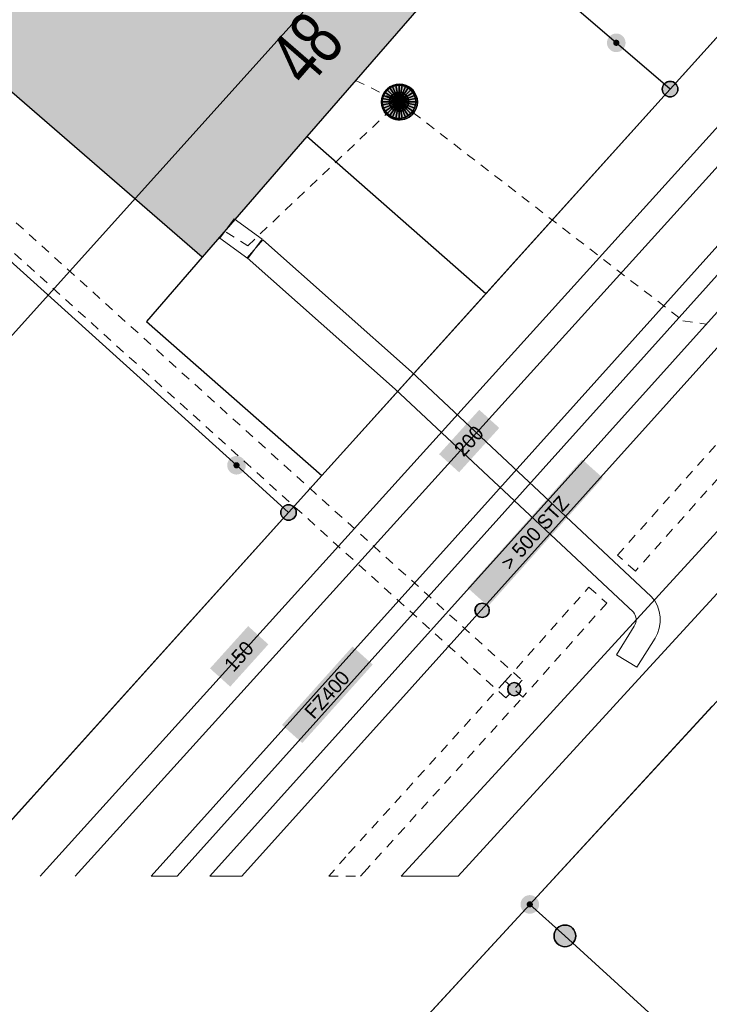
# Model space of a CAD drawing. Header units: metres. Extents: x 2695560 to 2696939, y 1260529 to 1262050.
# Tile 32 of 256: x 2695840 to 2695854, y 1260827 to 1260848. Entities that reach past the tile are written whole.
import ezdxf

# ---------------------------------------------------------------- set-up
doc = ezdxf.new("R2010")
doc.units = ezdxf.units.M
doc.linetypes.add('AUSGEZOGEN', pattern=[0])
doc.linetypes.add('VERDECKT2_S2', pattern=[0.36, 0.2, -0.16])
for name, color, linetype in [('XR$1$AV_Gebäudeflächen (BB)', 7, 'AUSGEZOGEN'), ('XR$1$AV_Grenzpunkte', 7, 'AUSGEZOGEN'), ('XR$1$AV_Haus-Nr.', 7, 'AUSGEZOGEN'), ('XR$1$AV_Linien (BB)', 7, 'AUSGEZOGEN'), ('XR$1$AW_LK_Schachtdeckel', 24, 'AUSGEZOGEN'), ('XR$1$AW_LK_Zwischenpunkt', 24, 'AUSGEZOGEN'), ('XR$1$EW_LK_Knoten', 1, 'AUSGEZOGEN'), ('XR$1$Liegenschaftsgrenzen', 7, 'AUSGEZOGEN'), ('XR$1$PFAV', 255, 'AUSGEZOGEN'), ('XR$1$PFAW', 255, 'AUSGEZOGEN'), ('XR$1$RAEW', 8, 'AUSGEZOGEN'), ('XR$1$RP_Abstandslinie', 7, 'AUSGEZOGEN')]:
    doc.layers.add(name, color=color, linetype=linetype)
for name, color, linetype, lineweight in [('XR$2$ABW-Linie-R-ungenau', 4, 'VERDECKT2_S2', 18), ('XR$2$ABW-LinieFlaeche-R-genau', 4, 'AUSGEZOGEN', 18), ('XR$2$ABW-Punkt', 6, 'AUSGEZOGEN', 18), ('XR$2$ELE-Flaeche-oberirdisch', 1, 'AUSGEZOGEN', 18), ('XR$2$ELE-LinieFlaeche-genau', 1, 'AUSGEZOGEN', 18), ('XR$2$ELE-LinieFlaeche-ungenau', 1, 'VERDECKT2_S2', 18), ('XR$2$GAS-Linie-genau', 12, 'AUSGEZOGEN', 18), ('XR$2$WAS-Linie-genau', 5, 'AUSGEZOGEN', 18), ('XR$2$WAS-LinieFlaeche-genau', 5, 'AUSGEZOGEN', 18), ('XR$2$WEI-Text', 59, 'AUSGEZOGEN', 18)]:
    doc.layers.add(name, color=color, linetype=linetype, lineweight=lineweight)
doc.styles.add('ARIAL', font='arial.ttf')
doc.styles.add('TXT', font='txt')

# ---------------------------------------------------------------- blocks, each defined once
blk = doc.blocks.new('BAV15')
at = {"layer": 'XR$1$PFAV', "transparency": 33554687}
blk.add_hatch(color=7, dxfattribs=at).paths.add_polyline_path([(0.5, 0), (0.49, 0.101), (0.459, 0.197), (0.41, 0.286), (0.344, 0.362), (0.264, 0.424), (0.174, 0.469), (0.076, 0.494), (-0.025, 0.499), (-0.125, 0.484), (-0.22, 0.449), (-0.306, 0.395), (-0.379, 0.326), (-0.437, 0.243), (-0.477, 0.15), (-0.497, 0.051), (-0.497, -0.051), (-0.477, -0.15), (-0.437, -0.243), (-0.379, -0.326), (-0.306, -0.395), (-0.22, -0.449), (-0.125, -0.484), (-0.025, -0.499), (0.076, -0.494), (0.174, -0.469), (0.264, -0.424), (0.344, -0.362), (0.41, -0.286), (0.459, -0.197), (0.49, -0.101)])
at = {"color": 7, "transparency": 33554687}
for start, end in [(90, 270), (270, 90)]:
    blk.add_arc((0, 0), 0.5, start, end, dxfattribs=at)
at = {"layer": 'XR$1$PFAV', "transparency": 33554687}
blk.add_circle((0, 0), 0.5, dxfattribs=at)
blk = doc.blocks.new('BWAV20')
at = {"true_color": 0x000000, "transparency": 33554687}
blk.add_hatch(color=18, dxfattribs=at).paths.add_polyline_path([(0.167, 0), (0.163, 0.034), (0.153, 0.066), (0.137, 0.095), (0.115, 0.121), (0.088, 0.141), (0.058, 0.156), (0.025, 0.165), (-0.008, 0.166), (-0.042, 0.161), (-0.073, 0.15), (-0.102, 0.132), (-0.126, 0.109), (-0.146, 0.081), (-0.159, 0.05), (-0.166, 0.017), (-0.166, -0.017), (-0.159, -0.05), (-0.146, -0.081), (-0.126, -0.109), (-0.102, -0.132), (-0.073, -0.15), (-0.042, -0.161), (-0.008, -0.166), (0.025, -0.165), (0.058, -0.156), (0.088, -0.141), (0.115, -0.121), (0.137, -0.095), (0.153, -0.066), (0.163, -0.034)])
at = {"layer": 'XR$1$PFAV', "transparency": 33554687}
blk.add_hatch(color=7, dxfattribs=at).paths.add_polyline_path([(0.5, 0), (0.49, 0.101), (0.459, 0.197), (0.41, 0.286), (0.344, 0.362), (0.264, 0.424), (0.174, 0.469), (0.076, 0.494), (-0.025, 0.499), (-0.125, 0.484), (-0.22, 0.449), (-0.306, 0.395), (-0.379, 0.326), (-0.437, 0.243), (-0.477, 0.15), (-0.497, 0.051), (-0.497, -0.051), (-0.477, -0.15), (-0.437, -0.243), (-0.379, -0.326), (-0.306, -0.395), (-0.22, -0.449), (-0.125, -0.484), (-0.025, -0.499), (0.076, -0.494), (0.174, -0.469), (0.264, -0.424), (0.344, -0.362), (0.41, -0.286), (0.459, -0.197), (0.49, -0.101)])
blk = doc.blocks.new('BAW2082')
at = {"layer": 'XR$1$PFAW', "transparency": 33554687}
blk.add_hatch(color=7, dxfattribs=at).paths.add_polyline_path([(0.509, -0.003), (0.499, 0.098), (0.469, 0.194), (0.42, 0.283), (0.354, 0.359), (0.274, 0.421), (0.183, 0.466), (0.085, 0.491), (-0.016, 0.496), (-0.116, 0.481), (-0.211, 0.446), (-0.297, 0.392), (-0.37, 0.323), (-0.428, 0.24), (-0.468, 0.147), (-0.488, 0.047), (-0.488, -0.054), (-0.468, -0.153), (-0.428, -0.246), (-0.37, -0.329), (-0.297, -0.398), (-0.211, -0.452), (-0.116, -0.487), (-0.016, -0.502), (0.085, -0.497), (0.183, -0.472), (0.274, -0.427), (0.354, -0.366), (0.42, -0.289), (0.469, -0.2), (0.499, -0.104)])
at = {"transparency": 33554687}
for start, end in [(91.1948, 268.8052), (268.8052, 91.1948)]:
    blk.add_arc((0.01, 0), 0.5, start, end, dxfattribs=at)
at = {"layer": 'XR$1$PFAW', "transparency": 33554687}
blk.add_circle((0.009, -0.003), 0.5, dxfattribs=at)
blk = doc.blocks.new('BEW957')
at = {"layer": 'XR$1$RAEW', "transparency": 33554687}
blk.add_hatch(color=1, dxfattribs=at).paths.add_polyline_path([(-0.5, 0), (-0.497, -0.051), (-0.49, -0.101), (-0.477, -0.15), (-0.459, -0.197), (-0.437, -0.243), (-0.41, -0.286), (-0.379, -0.326), (-0.344, -0.362), (-0.306, -0.395), (-0.264, -0.424), (-0.22, -0.449), (-0.174, -0.469), (-0.125, -0.484), (-0.076, -0.494), (-0.025, -0.499), (0.025, -0.499), (0.076, -0.494), (0.125, -0.484), (0.174, -0.469), (0.22, -0.449), (0.264, -0.424), (0.306, -0.395), (0.344, -0.362), (0.379, -0.326), (0.41, -0.286), (0.437, -0.243), (0.459, -0.197), (0.477, -0.15), (0.49, -0.101), (0.497, -0.051), (0.5, 0), (0.497, 0.051), (0.49, 0.101), (0.477, 0.15), (0.459, 0.197), (0.437, 0.243), (0.41, 0.286), (0.379, 0.326), (0.344, 0.362), (0.306, 0.395), (0.264, 0.424), (0.22, 0.449), (0.174, 0.469), (0.125, 0.484), (0.076, 0.494), (0.025, 0.499), (-0.025, 0.499), (-0.076, 0.494), (-0.125, 0.484), (-0.174, 0.469), (-0.22, 0.449), (-0.264, 0.424), (-0.306, 0.395), (-0.344, 0.362), (-0.379, 0.326), (-0.41, 0.286), (-0.437, 0.243), (-0.459, 0.197), (-0.477, 0.15), (-0.49, 0.101), (-0.497, 0.051)])
at = {"color": 1, "transparency": 33554687}
for start, end in [(90, 180), (180, 270), (0, 90), (270, 0)]:
    blk.add_arc((0, 0), 0.5, start, end, dxfattribs=at)
at = {"layer": 'XR$1$RAEW', "color": 1, "transparency": 33554687}
blk.add_circle((0, 0), 0.5, dxfattribs=at)
blk = doc.blocks.new('ABW-NORMSCHACHT_WEITERE')
at = {"layer": 'XR$2$ABW-Punkt', "linetype": 'AUSGEZOGEN', "lineweight": 25, "transparency": 33554687}
for points in [[(-196, 39, 2500), (0, 0, 2500), (-200, 0, 2500)], [(-196, 39), (0, 0), (-200, 0)], [(-196, 39, 2500), (-196, 39), (-200, 0), (-200, 0, 2500)], [(-200, 0, 2500), (0, 0, 2500), (-196, -39, 2500)], [(-200, 0), (0, 0), (-196, -39)], [(-185, 77, 2500), (0, 0, 2500), (-196, 39, 2500)], [(-185, 77), (0, 0), (-196, 39)], [(-185, 77, 2500), (-185, 77), (-196, 39), (-196, 39, 2500)], [(-196, -39, 2500), (0, 0, 2500), (-185, -77, 2500)], [(-196, -39), (0, 0), (-185, -77)], [(-166, 111, 2500), (0, 0, 2500), (-185, 77, 2500)], [(-166, 111), (0, 0), (-185, 77)], [(-166, 111, 2500), (-166, 111), (-185, 77), (-185, 77, 2500)], [(-185, -77, 2500), (0, 0, 2500), (-166, -111, 2500)], [(-185, -77), (0, 0), (-166, -111)], [(-141, 141, 2500), (0, 0, 2500), (-166, 111, 2500)], [(-141, 141), (0, 0), (-166, 111)], [(-141, 141, 2500), (-141, 141), (-166, 111), (-166, 111, 2500)], [(-166, -111, 2500), (0, 0, 2500), (-141, -141, 2500)], [(-166, -111), (0, 0), (-141, -141)], [(-111, 166, 2500), (0, 0, 2500), (-141, 141, 2500)], [(-111, 166), (0, 0), (-141, 141)], [(-111, 166, 2500), (-111, 166), (-141, 141), (-141, 141, 2500)], [(-141, -141, 2500), (0, 0, 2500), (-111, -166, 2500)], [(-141, -141), (0, 0), (-111, -166)], [(-77, 185, 2500), (0, 0, 2500), (-111, 166, 2500)], [(-77, 185), (0, 0), (-111, 166)], [(-77, 185, 2500), (-77, 185), (-111, 166), (-111, 166, 2500)], [(-111, -166, 2500), (0, 0, 2500), (-77, -185, 2500)], [(-111, -166), (0, 0), (-77, -185)], [(-39, 196, 2500), (0, 0, 2500), (-77, 185, 2500)], [(-39, 196), (0, 0), (-77, 185)], [(-39, 196, 2500), (-39, 196), (-77, 185), (-77, 185, 2500)], [(-77, -185, 2500), (0, 0, 2500), (-39, -196, 2500)], [(-77, -185), (0, 0), (-39, -196)], [(0, 200, 2500), (0, 0, 2500), (-39, 196, 2500)], [(0, 200), (0, 0), (-39, 196)], [(0, 200, 2500), (0, 200), (-39, 196), (-39, 196, 2500)], [(-39, -196, 2500), (0, 0, 2500), (0, -200, 2500)], [(-39, -196), (0, 0), (0, -200)], [(39, 196, 2500), (0, 0, 2500), (0, 200, 2500)], [(39, 196), (0, 0), (0, 200)], [(39, 196, 2500), (39, 196), (0, 200), (0, 200, 2500)], [(77, 185, 2500), (0, 0, 2500), (39, 196, 2500)], [(77, 185), (0, 0), (39, 196)], [(111, 166, 2500), (0, 0, 2500), (77, 185, 2500)], [(111, 166), (0, 0), (77, 185)], [(141, 141, 2500), (0, 0, 2500), (111, 166, 2500)], [(141, 141), (0, 0), (111, 166)], [(166, 111, 2500), (0, 0, 2500), (141, 141, 2500)], [(166, 111), (0, 0), (141, 141)], [(185, 77, 2500), (0, 0, 2500), (166, 111, 2500)], [(185, 77), (0, 0), (166, 111)], [(196, 39, 2500), (0, 0, 2500), (185, 77, 2500)], [(196, 39), (0, 0), (185, 77)], [(200, 0, 2500), (0, 0, 2500), (196, 39, 2500)], [(200, 0), (0, 0), (196, 39)], [(0, -200, 2500), (0, 0, 2500), (39, -196, 2500)], [(39, -196, 2500), (0, 0, 2500), (77, -185, 2500)], [(77, -185, 2500), (0, 0, 2500), (111, -166, 2500)], [(111, -166, 2500), (0, 0, 2500), (141, -141, 2500)], [(141, -141, 2500), (0, 0, 2500), (166, -111, 2500)], [(166, -111, 2500), (0, 0, 2500), (185, -77, 2500)], [(185, -77, 2500), (0, 0, 2500), (196, -39, 2500)], [(196, -39, 2500), (0, 0, 2500), (200, 0, 2500)], [(0, -200), (0, 0), (39, -196)], [(39, -196), (0, 0), (77, -185)], [(77, -185), (0, 0), (111, -166)], [(111, -166), (0, 0), (141, -141)], [(141, -141), (0, 0), (166, -111)], [(166, -111), (0, 0), (185, -77)], [(185, -77), (0, 0), (196, -39)], [(196, -39), (0, 0), (200, 0)], [(77, 185, 2500), (77, 185), (39, 196), (39, 196, 2500)], [(111, 166, 2500), (111, 166), (77, 185), (77, 185, 2500)], [(141, 141, 2500), (141, 141), (111, 166), (111, 166, 2500)], [(166, 111, 2500), (166, 111), (141, 141), (141, 141, 2500)], [(185, 77, 2500), (185, 77), (166, 111), (166, 111, 2500)], [(196, 39, 2500), (196, 39), (185, 77), (185, 77, 2500)], [(200, 0, 2500), (200, 0), (196, 39), (196, 39, 2500)], [(-200, 0, 2500), (-200, 0), (-196, -39), (-196, -39, 2500)], [(-196, -39, 2500), (-196, -39), (-185, -77), (-185, -77, 2500)], [(-185, -77, 2500), (-185, -77), (-166, -111), (-166, -111, 2500)], [(-166, -111, 2500), (-166, -111), (-141, -141), (-141, -141, 2500)], [(-141, -141, 2500), (-141, -141), (-111, -166), (-111, -166, 2500)], [(-111, -166, 2500), (-111, -166), (-77, -185), (-77, -185, 2500)], [(-77, -185, 2500), (-77, -185), (-39, -196), (-39, -196, 2500)], [(-39, -196, 2500), (-39, -196), (0, -200), (0, -200, 2500)], [(0, -200, 2500), (0, -200), (39, -196), (39, -196, 2500)], [(39, -196, 2500), (39, -196), (77, -185), (77, -185, 2500)], [(77, -185, 2500), (77, -185), (111, -166), (111, -166, 2500)], [(111, -166, 2500), (111, -166), (141, -141), (141, -141, 2500)], [(141, -141, 2500), (141, -141), (166, -111), (166, -111, 2500)], [(166, -111, 2500), (166, -111), (185, -77), (185, -77, 2500)], [(185, -77, 2500), (185, -77), (196, -39), (196, -39, 2500)], [(196, -39, 2500), (196, -39), (200, 0), (200, 0, 2500)]]:
    blk.add_3dface(points, dxfattribs=at)
blk = doc.blocks.new('ABW-DECKEL')
at = {"layer": 'XR$2$ABW-Punkt', "linetype": 'AUSGEZOGEN', "lineweight": 25, "transparency": 33554687}
for points in [[(-247, 247, 2500), (0, 0, 2500), (-291, 194, 2500)], [(-247, 247), (0, 0), (-291, 194)], [(-247, 247, 2500), (-247, 247), (-291, 194), (-291, 194, 2500)], [(-194, 291, 2500), (0, 0, 2500), (-247, 247, 2500)], [(-194, 291), (0, 0), (-247, 247)], [(-194, 291, 2500), (-194, 291), (-247, 247), (-247, 247, 2500)], [(-134, 323, 2500), (0, 0, 2500), (-194, 291, 2500)], [(-134, 323), (0, 0), (-194, 291)], [(-134, 323, 2500), (-134, 323), (-194, 291), (-194, 291, 2500)], [(-68, 343, 2500), (0, 0, 2500), (-134, 323, 2500)], [(-68, 343), (0, 0), (-134, 323)], [(-68, 343, 2500), (-68, 343), (-134, 323), (-134, 323, 2500)], [(0, 350, 2500), (0, 0, 2500), (-68, 343, 2500)], [(0, 350), (0, 0), (-68, 343)], [(0, 350, 2500), (0, 350), (-68, 343), (-68, 343, 2500)], [(68, 343, 2500), (0, 0, 2500), (0, 350, 2500)], [(68, 343), (0, 0), (0, 350)], [(68, 343, 2500), (68, 343), (0, 350), (0, 350, 2500)], [(134, 323, 2500), (0, 0, 2500), (68, 343, 2500)], [(134, 323), (0, 0), (68, 343)], [(194, 291, 2500), (0, 0, 2500), (134, 323, 2500)], [(194, 291), (0, 0), (134, 323)], [(247, 247, 2500), (0, 0, 2500), (194, 291, 2500)], [(247, 247), (0, 0), (194, 291)], [(291, 194, 2500), (0, 0, 2500), (247, 247, 2500)], [(291, 194), (0, 0), (247, 247)], [(134, 323, 2500), (134, 323), (68, 343), (68, 343, 2500)], [(194, 291, 2500), (194, 291), (134, 323), (134, 323, 2500)], [(247, 247, 2500), (247, 247), (194, 291), (194, 291, 2500)], [(291, 194, 2500), (291, 194), (247, 247), (247, 247, 2500)], [(-343, 68, 2500), (0, 0, 2500), (-350, 0, 2500)], [(-343, 68), (0, 0), (-350, 0)], [(-343, 68, 2500), (-343, 68), (-350, 0), (-350, 0, 2500)], [(-350, 0, 2500), (0, 0, 2500), (-343, -68, 2500)], [(-350, 0), (0, 0), (-343, -68)], [(-323, 134, 2500), (0, 0, 2500), (-343, 68, 2500)], [(-323, 134), (0, 0), (-343, 68)], [(-323, 134, 2500), (-323, 134), (-343, 68), (-343, 68, 2500)], [(-343, -68, 2500), (0, 0, 2500), (-323, -134, 2500)], [(-343, -68), (0, 0), (-323, -134)], [(-291, 194, 2500), (0, 0, 2500), (-323, 134, 2500)], [(-291, 194), (0, 0), (-323, 134)], [(-291, 194, 2500), (-291, 194), (-323, 134), (-323, 134, 2500)], [(-323, -134, 2500), (0, 0, 2500), (-291, -194, 2500)], [(-323, -134), (0, 0), (-291, -194)], [(-291, -194, 2500), (0, 0, 2500), (-247, -247, 2500)], [(-291, -194), (0, 0), (-247, -247)], [(-247, -247, 2500), (0, 0, 2500), (-194, -291, 2500)], [(-247, -247), (0, 0), (-194, -291)], [(-194, -291, 2500), (0, 0, 2500), (-134, -323, 2500)], [(-194, -291), (0, 0), (-134, -323)], [(-134, -323, 2500), (0, 0, 2500), (-68, -343, 2500)], [(-134, -323), (0, 0), (-68, -343)], [(-68, -343, 2500), (0, 0, 2500), (0, -350, 2500)], [(-68, -343), (0, 0), (0, -350)], [(323, 134, 2500), (0, 0, 2500), (291, 194, 2500)], [(323, 134), (0, 0), (291, 194)], [(343, 68, 2500), (0, 0, 2500), (323, 134, 2500)], [(343, 68), (0, 0), (323, 134)], [(350, 0, 2500), (0, 0, 2500), (343, 68, 2500)], [(350, 0), (0, 0), (343, 68)], [(0, -350, 2500), (0, 0, 2500), (68, -343, 2500)], [(68, -343, 2500), (0, 0, 2500), (134, -323, 2500)], [(134, -323, 2500), (0, 0, 2500), (194, -291, 2500)], [(194, -291, 2500), (0, 0, 2500), (247, -247, 2500)], [(247, -247, 2500), (0, 0, 2500), (291, -194, 2500)], [(291, -194, 2500), (0, 0, 2500), (323, -134, 2500)], [(323, -134, 2500), (0, 0, 2500), (343, -68, 2500)], [(343, -68, 2500), (0, 0, 2500), (350, 0, 2500)], [(0, -350), (0, 0), (68, -343)], [(68, -343), (0, 0), (134, -323)], [(134, -323), (0, 0), (194, -291)], [(194, -291), (0, 0), (247, -247)], [(247, -247), (0, 0), (291, -194)], [(291, -194), (0, 0), (323, -134)], [(323, -134), (0, 0), (343, -68)], [(343, -68), (0, 0), (350, 0)], [(323, 134, 2500), (323, 134), (291, 194), (291, 194, 2500)], [(343, 68, 2500), (343, 68), (323, 134), (323, 134, 2500)], [(350, 0, 2500), (350, 0), (343, 68), (343, 68, 2500)], [(-350, 0, 2500), (-350, 0), (-343, -68), (-343, -68, 2500)], [(-343, -68, 2500), (-343, -68), (-323, -134), (-323, -134, 2500)], [(-323, -134, 2500), (-323, -134), (-291, -194), (-291, -194, 2500)], [(-291, -194, 2500), (-291, -194), (-247, -247), (-247, -247, 2500)], [(247, -247, 2500), (247, -247), (291, -194), (291, -194, 2500)], [(291, -194, 2500), (291, -194), (323, -134), (323, -134, 2500)], [(323, -134, 2500), (323, -134), (343, -68), (343, -68, 2500)], [(343, -68, 2500), (343, -68), (350, 0), (350, 0, 2500)], [(-247, -247, 2500), (-247, -247), (-194, -291), (-194, -291, 2500)], [(-194, -291, 2500), (-194, -291), (-134, -323), (-134, -323, 2500)], [(-134, -323, 2500), (-134, -323), (-68, -343), (-68, -343, 2500)], [(-68, -343, 2500), (-68, -343), (0, -350), (0, -350, 2500)], [(0, -350, 2500), (0, -350), (68, -343), (68, -343, 2500)], [(68, -343, 2500), (68, -343), (134, -323), (134, -323, 2500)], [(134, -323, 2500), (134, -323), (194, -291), (194, -291, 2500)], [(194, -291, 2500), (194, -291), (247, -247), (247, -247, 2500)]]:
    blk.add_3dface(points, dxfattribs=at)

msp = doc.modelspace()

# ---------------------------------------------------------------- hatches: boundary and pattern name
at = {"transparency": 33554687}
for points in [[(2695848.832, 1260838.962), (2695849.251, 1260838.582), (2695850.092, 1260839.512), (2695849.673, 1260839.892)], [(2695849.429, 1260836.161), (2695849.859, 1260835.777), (2695852.259, 1260838.467), (2695851.829, 1260838.851)], [(2695844.035, 1260834.473), (2695844.458, 1260834.091), (2695845.257, 1260834.977), (2695844.834, 1260835.359)], [(2695845.544, 1260833.288), (2695845.966, 1260832.91), (2695847.442, 1260834.554), (2695847.02, 1260834.932)]]:
    msp.add_hatch(color=7, dxfattribs=at).paths.add_polyline_path(points)
at = {"layer": 'XR$1$AV_Gebäudeflächen (BB)', "true_color": 0xd2d2d2, "transparency": 33554687}
msp.add_hatch(color=254, dxfattribs=at).paths.add_polyline_path([(2695849.812, 1260849.932), (2695842.025, 1260856.539), (2695838.152, 1260852.077), (2695837.668, 1260852.496), (2695835.793, 1260850.337), (2695836.277, 1260849.917), (2695836.159, 1260849.781), (2695843.87, 1260843.087), (2695846.066, 1260845.617)])

# ---------------------------------------------------------------- linework, layer by layer
at = {"layer": 'XR$1$AV_Linien (BB)', "color": 7, "linetype": 'AUSGEZOGEN', "transparency": 33554687}
for p, q in [((2695849.812, 1260849.932), (2695846.066, 1260845.617)), ((2695846.066, 1260845.617), (2695843.87, 1260843.087)), ((2695849.809, 1260842.325), (2695846.066, 1260845.617)), ((2695849.809, 1260842.325), (2695846.376, 1260838.513)), ((2695846.376, 1260838.513), (2695845.68, 1260837.74)), ((2695845.68, 1260837.74), (2695833.13, 1260823.81))]:
    msp.add_line(p, q, dxfattribs=at)
for points in [[(2695861.55, 1260855.36), (2695853.669, 1260846.612), (2695849.809, 1260842.325)], [(2695843.87, 1260843.087), (2695836.159, 1260849.781), (2695836.277, 1260849.917)], [(2695843.87, 1260843.087), (2695842.703, 1260841.743), (2695846.376, 1260838.513)], [(2695854.553, 1260833.682), (2695850.731, 1260829.528), (2695845.149, 1260823.461)]]:
    msp.add_lwpolyline(points, dxfattribs=at)
at = {"layer": 'XR$1$Liegenschaftsgrenzen', "color": 7, "linetype": 'AUSGEZOGEN', "transparency": 33554687}
for p, q in [((2695861.55, 1260855.36), (2695853.669, 1260846.612)), ((2695853.669, 1260846.612), (2695845.68, 1260837.74)), ((2695850.731, 1260829.528), (2695864.56, 1260844.56)), ((2695833.13, 1260823.81), (2695845.68, 1260837.74)), ((2695850.731, 1260829.528), (2695839.848, 1260817.7))]:
    msp.add_line(p, q, dxfattribs=at)
for points in [[(2695853.669, 1260846.612), (2695852.542, 1260847.582), (2695849.812, 1260849.932), (2695842.025, 1260856.539), (2695824.349, 1260878.02), (2695823.683, 1260878.83)], [(2695845.68, 1260837.74), (2695844.59, 1260838.73), (2695830.06, 1260851.86)], [(2695866.13, 1260815.48), (2695862.317, 1260818.961), (2695851.467, 1260828.868), (2695850.731, 1260829.528)]]:
    msp.add_lwpolyline(points, dxfattribs=at)
at = {"layer": 'XR$1$RP_Abstandslinie', "color": 7, "linetype": 'AUSGEZOGEN', "transparency": 33554687}
msp.add_line((2695827.61, 1260827.82), (2695856.7, 1260860.13), dxfattribs=at)
at = {"layer": 'XR$2$ABW-Linie-R-ungenau', "linetype": 'VERDECKT2_S2', "transparency": 33554687}
msp.add_line((2695847.084, 1260846.795), (2695847.993, 1260846.347), dxfattribs=at)
for points in [[(2695844.37, 1260843.613), (2695844.826, 1260843.33), (2695847.997, 1260846.344)], [(2695847.998, 1260846.345), (2695853.938, 1260841.759), (2695854.427, 1260841.684)]]:
    msp.add_lwpolyline(points, dxfattribs=at)
at = {"layer": 'XR$2$ABW-LinieFlaeche-R-genau', "linetype": 'AUSGEZOGEN', "transparency": 33554687}
msp.add_lwpolyline([(2695855.092, 1260842.424), (2695844.031, 1260830.12), (2695844.704, 1260830.12), (2695855.464, 1260842.09), (2695856.463, 1260843.201), (2695861.007, 1260848.257), (2695862.244, 1260849.633), (2695863.747, 1260851.303), (2695863.375, 1260851.637), (2695861.872, 1260849.967), (2695860.635, 1260848.591), (2695856.091, 1260843.535), (2695855.092, 1260842.424)], close=True, dxfattribs=at)
at = {"layer": 'XR$2$ELE-Flaeche-oberirdisch', "transparency": 33554687}
msp.add_lwpolyline([(2695849.229, 1260830.12), (2695850.658, 1260831.679), (2695853.087, 1260834.33), (2695856.141, 1260837.664), (2695860.985, 1260843.098), (2695864.817, 1260847.248), (2695866.886, 1260849.568), (2695866.237, 1260850.163), (2695864.165, 1260847.84), (2695860.333, 1260843.69), (2695855.489, 1260838.254), (2695852.439, 1260834.924), (2695850.01, 1260832.273), (2695848.036, 1260830.12), (2695849.229, 1260830.12)], close=True, dxfattribs=at)
at = {"layer": 'XR$2$ELE-LinieFlaeche-genau', "linetype": 'AUSGEZOGEN', "transparency": 33554687}
for points in [[(2695844.828, 1260843.064), (2695844.244, 1260843.492), (2695844.54, 1260843.896), (2695845.124, 1260843.468), (2695844.828, 1260843.064)], [(2695852.55, 1260834.758), (2695852.919, 1260835.355), (2695852.941, 1260835.398), (2695852.953, 1260835.434), (2695852.959, 1260835.473), (2695852.959, 1260835.511), (2695852.952, 1260835.55), (2695852.94, 1260835.587), (2695852.924, 1260835.62), (2695852.902, 1260835.649), (2695847.915, 1260840.321), (2695844.81, 1260843.079), (2695845.142, 1260843.453), (2695848.253, 1260840.691), (2695853.276, 1260835.983), (2695853.348, 1260835.886), (2695853.404, 1260835.781), (2695853.44, 1260835.668), (2695853.459, 1260835.553), (2695853.459, 1260835.435), (2695853.441, 1260835.318), (2695853.405, 1260835.206), (2695853.355, 1260835.109), (2695852.976, 1260834.496), (2695852.55, 1260834.758)]]:
    msp.add_lwpolyline(points, close=True, dxfattribs=at)
at = {"layer": 'XR$2$ELE-LinieFlaeche-ungenau', "linetype": 'VERDECKT2_S2', "transparency": 33554687}
for points in [[(2695850.233, 1260833.854), (2695835.085, 1260847.565), (2695835.034, 1260847.622), (2695834.99, 1260847.699), (2695834.962, 1260847.781), (2695834.951, 1260847.868), (2695834.958, 1260847.957), (2695834.981, 1260848.042), (2695835.024, 1260848.123), (2695835.065, 1260848.173), (2695836.314, 1260849.64), (2695836.694, 1260849.316), (2695835.449, 1260847.851), (2695835.442, 1260847.843), (2695835.449, 1260847.856), (2695835.452, 1260847.869), (2695835.453, 1260847.882), (2695835.452, 1260847.895), (2695835.448, 1260847.905), (2695835.442, 1260847.916), (2695835.441, 1260847.917), (2695850.569, 1260834.224), (2695850.233, 1260833.854)], [(2695852.568, 1260836.845), (2695855.988, 1260840.68), (2695859.538, 1260844.537), (2695859.906, 1260844.199), (2695856.358, 1260840.344), (2695852.942, 1260836.513), (2695852.568, 1260836.845)], [(2695850.214, 1260834.205), (2695851.969, 1260836.173), (2695852.343, 1260835.841), (2695850.588, 1260833.873), (2695850.214, 1260834.205)], [(2695846.879, 1260830.526), (2695846.522, 1260830.12), (2695847.188, 1260830.12), (2695847.253, 1260830.194), (2695850.586, 1260833.871), (2695850.216, 1260834.207), (2695846.879, 1260830.526)]]:
    msp.add_lwpolyline(points, close=True, dxfattribs=at)
at = {"layer": 'XR$2$GAS-Linie-genau', "linetype": 'AUSGEZOGEN', "transparency": 33554687}
msp.add_line((2695840.481, 1260830.12), (2695858.104, 1260849.631), dxfattribs=at)
at = {"layer": 'XR$2$WAS-Linie-genau', "linetype": 'AUSGEZOGEN', "transparency": 33554687}
msp.add_line((2695841.214, 1260830.12), (2695858.926, 1260849.709), dxfattribs=at)
at = {"layer": 'XR$2$WAS-LinieFlaeche-genau', "linetype": 'AUSGEZOGEN', "transparency": 33554687}
msp.add_lwpolyline([(2695843.345, 1260830.12), (2695862.135, 1260851.056), (2695861.837, 1260851.324), (2695842.806, 1260830.12), (2695843.345, 1260830.12)], close=True, dxfattribs=at)

# ---------------------------------------------------------------- block references
at = {"layer": 'XR$1$AV_Grenzpunkte', "color": 7, "linetype": 'AUSGEZOGEN', "lineweight": -3, "transparency": 33554687}
for name, p, xscale, yscale in [('BWAV20', (2695852.542, 1260847.582), 0.3899999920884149, 0.3899999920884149), ('BAV15', (2695853.669, 1260846.612), 0.3249999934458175, 0.3249999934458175), ('BWAV20', (2695844.59, 1260838.73), 0.3899999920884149, 0.3899999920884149), ('BAV15', (2695845.68, 1260837.74), 0.3249999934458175, 0.3249999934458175), ('BWAV20', (2695850.731, 1260829.528), 0.3899999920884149, 0.3899999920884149), ('BAV15', (2695851.467, 1260828.868), 0.4549999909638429, 0.4549999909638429)]:
    msp.add_blockref(name, p, dxfattribs=dict(at, xscale=xscale, yscale=yscale))
at = {"layer": 'XR$1$AW_LK_Schachtdeckel', "color": 24, "linetype": 'AUSGEZOGEN', "lineweight": -3, "transparency": 33554687, "xscale": 0.7499999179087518, "yscale": 0.7499999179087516, "rotation": 325.422119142}
msp.add_blockref('BAW2082', (2695847.998, 1260846.347), dxfattribs=at)
at = {"layer": 'XR$1$AW_LK_Zwischenpunkt', "color": 24, "linetype": 'AUSGEZOGEN', "lineweight": -3, "transparency": 33554687, "xscale": 0.2999999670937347, "yscale": 0.2999999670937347}
msp.add_blockref('BAW2082', (2695849.731, 1260835.691), dxfattribs=at)
at = {"layer": 'XR$1$EW_LK_Knoten', "color": 1, "linetype": 'AUSGEZOGEN', "lineweight": -3, "transparency": 33554687, "xscale": 0.2749999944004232, "yscale": 0.2749999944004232}
msp.add_blockref('BEW957', (2695850.406, 1260834.039), dxfattribs=at)
at = {"layer": 'XR$2$ABW-Punkt', "color": 6, "linetype": 'AUSGEZOGEN', "lineweight": 18, "transparency": 33554687, "xscale": 0.001, "yscale": 0.001, "zscale": 0.001, "rotation": 360}
for name in ['ABW-DECKEL', 'ABW-NORMSCHACHT_WEITERE']:
    msp.add_blockref(name, (2695847.993, 1260846.347), dxfattribs=at)

# ---------------------------------------------------------------- texts
at = {"layer": 'XR$1$AV_Haus-Nr.', "color": 7, "transparency": 33554687, "insert": (2695846.497, 1260847.071), "char_height": 1.1621, "width": 1.68109, "attachment_point": 8, "rotation": 49.0383, "style": 'ARIAL'}
msp.add_mtext('\\W0.70;48', dxfattribs=at)
at = {"layer": 'XR$2$WEI-Text', "transparency": 33554687, "char_height": 0.3, "attachment_point": 5, "style": 'TXT'}
for s, insert, width, rotation in [('\\W1.00;200', (2695849.457, 1260839.237), 0.9119, 47.9), ('\\W1.00;>\\~500\\~STZ', (2695850.839, 1260837.314), 2.62619, 48.3), ('\\W1.00;150', (2695844.641, 1260834.725), 0.9119, 48), ('\\W1.00;FZ400', (2695846.488, 1260833.921), 1.48333, 48.1)]:
    msp.add_mtext(s, dxfattribs=dict(at, insert=insert, width=width, rotation=rotation))

doc.saveas('drawing.dxf')
